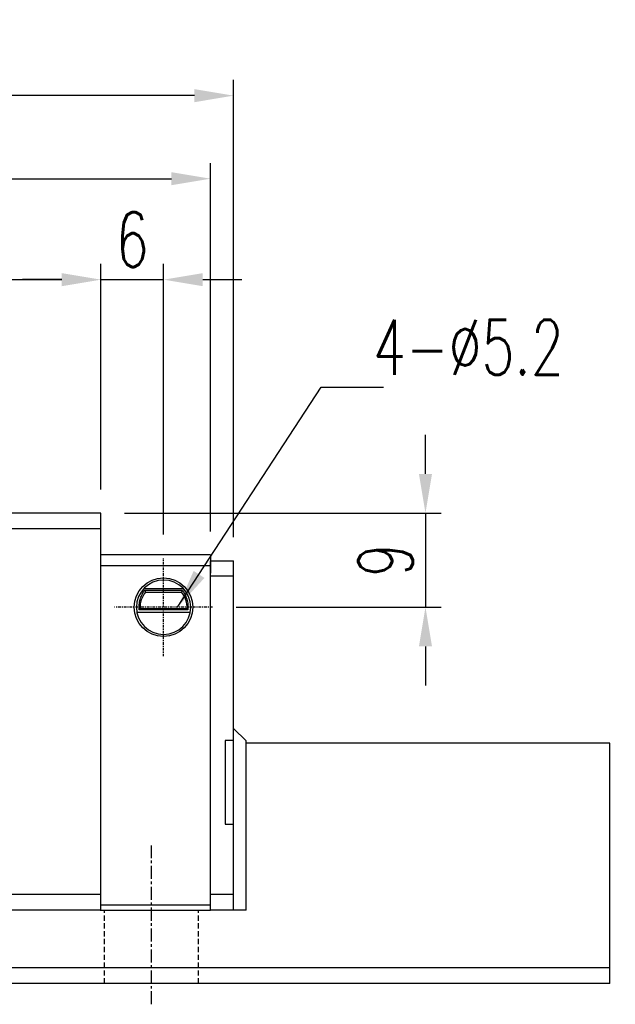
# Model space of a CAD drawing. Extents: x 123 to 490, y 236 to 967.
# Tile 48 of 48: x 433 to 490, y 850 to 945. Entities that reach past the tile are written whole.
import ezdxf

# ---------------------------------------------------------------- set-up
doc = ezdxf.new("R2010")
doc.units = 0
doc.header["$MEASUREMENT"] = 0
doc.header["$PDMODE"] = 1
doc.linetypes.add('CENTER', pattern=[2, 1.25, -0.25, 0.25, -0.25])
doc.linetypes.add('DASHED', pattern=[0.75, 0.5, -0.25])
doc.layers.get('DEFPOINTS').update_dxf_attribs({"linetype": 'CONTINUOUS'})
for name, color, linetype in [('2', 7, 'CONTINUOUS'), ('CL', 1, 'CENTER'), ('DIM', 4, 'CONTINUOUS'), ('HID', 2, 'DASHED')]:
    doc.layers.add(name, color=color, linetype=linetype)
doc.styles.add('DIM-7', font='SIMPLEX.shx', dxfattribs={"width": 0.7, "bigfont": 'chineset.shx'})
doc.dimstyles.new('CNS', dxfattribs={"dimtxt": 3.5, "dimasz": 2.5, "dimexe": 1, "dimexo": 1.5, "dimgap": 0.09, "dimtad": 0, "dimdsep": 46, "dimtxsty": 'DIM-7', "dimcen": 0.09, "dimclrd": 1, "dimclre": 1, "dimclrt": 4, "dimadec": 0, "dimazin": 0, "dimtfac": 1, "dimtix": 1, "dimtmove": 2, "dimatfit": 3, "dimfxl": 1, "dimtvp": 0.971429, "dimtolj": 1, "dimarcsym": 0})

# ---------------------------------------------------------------- blocks, each defined once
blk = doc.blocks.new('*D62')
at = {"layer": 'DEFPOINTS', "color": 0, "transparency": 16777216}
for p in [(440.968, 919.651), (371.668, 897.307), (440.968, 897.307)]:
    blk.add_point(p, dxfattribs=at)
at = {"layer": 'DIM', "color": 7, "lineweight": -2, "transparency": 16777216}
for p, q in [((371.668, 899.557), (371.668, 921.151)), ((440.968, 899.557), (440.968, 921.151)), ((375.418, 919.651), (437.218, 919.651))]:
    blk.add_line(p, q, dxfattribs=at)
at = {"layer": 'DIM', "color": 7, "transparency": 16777216}
for points in [[(375.418, 920.276), (375.418, 919.026), (371.668, 919.651)], [(437.218, 920.276), (437.218, 919.026), (440.968, 919.651)]]:
    blk.add_solid(points, dxfattribs=at)
at = {"layer": 'DIM', "color": 7, "transparency": 16777216, "insert": (406.318, 923.476), "char_height": 5.25, "attachment_point": 5, "style": 'DIM-7'}
blk.add_mtext('\\A1;69.3', dxfattribs=at)
blk = doc.blocks.new('*D64')
at = {"layer": 'DEFPOINTS', "color": 0, "transparency": 16777216}
for p in [(358.968, 937.259), (358.968, 892.757), (453.668, 892.757)]:
    blk.add_point(p, dxfattribs=at)
at = {"layer": 'DIM', "color": 7, "lineweight": -2, "transparency": 16777216}
for p, q in [((358.968, 895.007), (358.968, 938.759)), ((453.668, 895.007), (453.668, 938.759)), ((449.918, 937.259), (362.718, 937.259))]:
    blk.add_line(p, q, dxfattribs=at)
at = {"layer": 'DIM', "color": 7, "transparency": 16777216}
for points in [[(362.718, 937.884), (362.718, 936.634), (358.968, 937.259)], [(449.918, 937.884), (449.918, 936.634), (453.668, 937.259)]]:
    blk.add_solid(points, dxfattribs=at)
at = {"layer": 'DIM', "color": 7, "transparency": 16777216, "insert": (406.318, 941.084), "char_height": 5.25, "attachment_point": 5, "style": 'DIM-7'}
blk.add_mtext('\\A1;94.7', dxfattribs=at)
blk = doc.blocks.new('*D71')
at = {"layer": 'DEFPOINTS', "color": 0, "transparency": 16777216}
for p in [(440.968, 897.307), (451.668, 888.307), (472.052, 888.307)]:
    blk.add_point(p, dxfattribs=at)
at = {"layer": 'DIM', "color": 7, "lineweight": -2, "transparency": 16777216}
for p, q in [((472.052, 901.057), (472.052, 904.807)), ((443.218, 897.307), (473.552, 897.307)), ((472.052, 897.307), (472.052, 888.307)), ((453.918, 888.307), (473.552, 888.307)), ((472.052, 884.557), (472.052, 880.807))]:
    blk.add_line(p, q, dxfattribs=at)
at = {"layer": 'DIM', "color": 7, "transparency": 16777216}
for points in [[(471.427, 901.057), (472.677, 901.057), (472.052, 897.307)], [(471.427, 884.557), (472.677, 884.557), (472.052, 888.307)]]:
    blk.add_solid(points, dxfattribs=at)
at = {"layer": 'DIM', "color": 7, "transparency": 16777216, "insert": (468.227, 892.807), "char_height": 5.25, "attachment_point": 5, "rotation": 90, "style": 'DIM-7'}
blk.add_mtext('\\A1;9', dxfattribs=at)
blk = doc.blocks.new('*D75')
at = {"layer": 'DEFPOINTS', "color": 0, "transparency": 16777216}
for p in [(451.468, 929.315), (361.168, 893.307), (451.468, 893.307)]:
    blk.add_point(p, dxfattribs=at)
at = {"layer": 'DIM', "color": 7, "lineweight": -2, "transparency": 16777216}
for p, q in [((361.168, 895.557), (361.168, 930.815)), ((451.468, 895.557), (451.468, 930.815)), ((364.918, 929.315), (447.718, 929.315))]:
    blk.add_line(p, q, dxfattribs=at)
at = {"layer": 'DIM', "color": 7, "transparency": 16777216}
for points in [[(364.918, 929.94), (364.918, 928.69), (361.168, 929.315)], [(447.718, 929.94), (447.718, 928.69), (451.468, 929.315)]]:
    blk.add_solid(points, dxfattribs=at)
at = {"layer": 'DIM', "color": 7, "transparency": 16777216, "insert": (406.318, 933.14), "char_height": 5.25, "attachment_point": 5, "style": 'DIM-7'}
blk.add_mtext('\\A1;90.3', dxfattribs=at)
blk = doc.blocks.new('*D98')
at = {"layer": 'DEFPOINTS', "color": 0, "transparency": 16777216}
for p in [(446.968, 919.651), (440.968, 897.307), (446.968, 893.007)]:
    blk.add_point(p, dxfattribs=at)
at = {"layer": 'DIM', "color": 7, "lineweight": -2, "transparency": 16777216}
for p, q in [((440.968, 899.557), (440.968, 921.151)), ((446.968, 895.257), (446.968, 921.151)), ((437.218, 919.651), (433.468, 919.651)), ((440.968, 919.651), (446.968, 919.651)), ((450.718, 919.651), (454.468, 919.651))]:
    blk.add_line(p, q, dxfattribs=at)
at = {"layer": 'DIM', "color": 7, "transparency": 16777216}
for points in [[(437.218, 920.276), (437.218, 919.026), (440.968, 919.651)], [(450.718, 920.276), (450.718, 919.026), (446.968, 919.651)]]:
    blk.add_solid(points, dxfattribs=at)
at = {"layer": 'DIM', "color": 7, "transparency": 16777216, "insert": (443.968, 923.476), "char_height": 5.25, "attachment_point": 5, "style": 'DIM-7'}
blk.add_mtext('\\A1;6', dxfattribs=at)

msp = doc.modelspace()

# ---------------------------------------------------------------- linework, layer by layer
at = {"layer": '2', "color": 0, "linetype": 'Continuous'}
for p, q in [((440.968, 897.307), (371.668, 897.307)), ((440.968, 859.307), (440.968, 897.307)), ((440.968, 895.807), (371.668, 895.807)), ((451.468, 893.307), (440.968, 893.307)), ((451.468, 893.307), (451.468, 892.307)), ((440.968, 892.307), (451.468, 892.307)), ((451.468, 893.057), (451.468, 891.557)), ((451.468, 891.433), (451.468, 892.757)), ((451.468, 892.757), (453.668, 892.757)), ((453.668, 891.433), (453.668, 892.757)), ((451.468, 859.307), (451.468, 891.433)), ((453.668, 875.557), (453.668, 891.433)), ((453.668, 891.267), (451.468, 891.267)), ((448.882, 890.068), (445.055, 890.068)), ((445.092, 890.107), (448.844, 890.107)), ((445.161, 889.947), (448.775, 889.947)), ((445.248, 889.757), (448.688, 889.757)), ((449.519, 887.807), (444.417, 887.807)), ((449.299, 888.064), (444.637, 888.064)), ((449.213, 888.157), (444.723, 888.157)), ((454.868, 875.507), (453.668, 876.707)), ((453.668, 875.557), (452.868, 875.557)), ((452.868, 875.557), (452.868, 867.557)), ((453.668, 867.557), (453.668, 875.557)), ((454.868, 859.307), (454.868, 875.507)), ((489.717, 875.307), (454.868, 875.307)), ((489.717, 874.901), (489.717, 875.307)), ((489.717, 872.947), (489.717, 874.901)), ((489.717, 872.456), (489.717, 872.947)), ((489.717, 870.659), (489.717, 872.456)), ((489.717, 870.168), (489.717, 870.659)), ((489.717, 867.976), (489.717, 870.168)), ((489.717, 867.668), (489.717, 867.976)), ((452.868, 867.557), (453.668, 867.557)), ((453.668, 859.307), (453.668, 867.557)), ((489.717, 867.214), (489.717, 867.668)), ((489.717, 866.719), (489.717, 867.214)), ((489.717, 862.797), (489.717, 866.719)), ((489.717, 862.302), (489.717, 862.797)), ((489.717, 859.512), (489.717, 862.302)), ((440.968, 860.807), (371.668, 860.807)), ((453.668, 860.807), (451.468, 860.807)), ((440.889, 859.307), (451.468, 859.307)), ((451.468, 859.807), (440.968, 859.807)), ((454.868, 859.307), (451.468, 859.307)), ((489.717, 859.017), (489.717, 859.512)), ((489.717, 853.807), (489.717, 859.017)), ((489.717, 852.307), (489.717, 853.807))]:
    msp.add_line(p, q, dxfattribs=at)
at = {"layer": '2', "color": 0, "linetype": 'Continuous', "extrusion": (0, 0, -1)}
for start, end in [(270, 90), (90, 270)]:
    msp.add_arc((-446.968, 888.307), 2.8, start, end, dxfattribs=at)
at = {"layer": '2', "color": 0, "linetype": 'Continuous'}
for radius, start, end in [(2.6, 90, 270), (2.6, 270, 90), (2.25, 139.87597, 183.82255), (2.25, 356.17745, 40.12403)]:
    msp.add_arc((446.968, 888.307), radius, start, end, dxfattribs=at)
for points, knots in [([(444.637, 888.064), (444.622, 888.231), (444.623, 888.406), (444.656, 888.74), (444.689, 888.903), (444.777, 889.207), (444.834, 889.35), (444.962, 889.62), (445.036, 889.745), (445.121, 889.882), (445.143, 889.917), (445.161, 889.947)], [0, 0, 0, 0, 0.210594, 0.210594, 0.420541, 0.420541, 0.639677, 0.639677, 0.895818, 0.895818, 1, 1, 1, 1]), ([(448.775, 889.947), (448.819, 889.874), (448.888, 889.768), (449.028, 889.513), (449.101, 889.36), (449.213, 889.037), (449.256, 888.868), (449.308, 888.515), (449.316, 888.326), (449.303, 888.117), (449.301, 888.091), (449.299, 888.064)], [0, 0, 0, 0, 0.257803, 0.257803, 0.514098, 0.514098, 0.739867, 0.739867, 0.967139, 0.967139, 1, 1, 1, 1])]:
    msp.add_open_spline(points, degree=3, knots=knots, dxfattribs=at)
for points, degree in [([(445.161, 889.947), (445.189, 889.884), (445.218, 889.821), (445.248, 889.757)], 3), ([(448.775, 889.947), (448.747, 889.884), (448.718, 889.821), (448.688, 889.757)], 3), ([(444.637, 888.064), (444.665, 888.095), (444.694, 888.126), (444.723, 888.157)], 3), ([(449.299, 888.064), (449.271, 888.095), (449.242, 888.126), (449.213, 888.157)], 3), ([(440.968, 859.307), (371.668, 859.307)], 1), ([(489.717, 853.807), (309.24, 853.807)], 1), ([(489.717, 852.307), (265.817, 852.307)], 1)]:
    msp.add_open_spline(points, degree=degree, dxfattribs=at)
at = {"layer": 'CL', "color": 0, "ltscale": 0.2}
for p, q in [((446.968, 883.607), (446.968, 893.007)), ((451.668, 888.307), (442.268, 888.307))]:
    msp.add_line(p, q, dxfattribs=at)
at = {"layer": 'CL', "color": 0}
msp.add_line((445.817, 850.307), (445.817, 865.507), dxfattribs=at)
at = {"layer": 'HID', "color": 0}
for p, q in [((441.317, 852.307), (441.317, 859.307)), ((450.317, 852.307), (450.317, 859.307))]:
    msp.add_line(p, q, dxfattribs=at)

# ---------------------------------------------------------------- texts
at = {"layer": 'DIM', "color": 0, "insert": (467.026, 910.559), "char_height": 5.25, "attachment_point": 7, "style": 'DIM-7'}
msp.add_mtext('\\A1;4-∅5.2', dxfattribs=at)

# ---------------------------------------------------------------- dimensions: what is measured, and where the dimension line sits
at = {"layer": 'DIM', "color": 0}
for base, p1, p2, picture, middle in [((358.968, 937.259), (453.668, 892.757), (358.968, 892.757), '*D64', (406.318, 941.084)), ((451.468, 929.315), (361.168, 893.307), (451.468, 893.307), '*D75', (406.318, 933.14)), ((440.968, 919.651), (371.668, 897.307), (440.968, 897.307), '*D62', (406.318, 923.476))]:
    dim = msp.add_linear_dim(base=base, p1=p1, p2=p2, dimstyle='CNS', override={"dimscale": 1.5, "dimgap": 0.8, "dimtad": 1, "dimclrd": 7, "dimclre": 7, "dimclrt": 7, "dimadec": 2, "dimazin": 2, "dimtm": 1e-09, "dimtfac": 0.6, "dimtmove": 1}, dxfattribs=at)
    dim.commit()
    dim.dimension.update_dxf_attribs({"geometry": picture, "text_midpoint": middle})
for base, p2, angle, picture, middle in [((446.968, 919.651), (446.968, 893.007), 180, '*D98', (443.968, 923.476)), ((472.052, 888.307), (451.668, 888.307), 90, '*D71', (468.227, 892.807))]:
    dim = msp.add_linear_dim(base=base, p1=(440.968, 897.307), p2=p2, angle=angle, dimstyle='CNS', override={"dimscale": 1.5, "dimgap": 0.8, "dimtad": 1, "dimclrd": 7, "dimclre": 7, "dimclrt": 7, "dimadec": 2, "dimazin": 2, "dimtm": 1e-09, "dimtfac": 0.6, "dimtmove": 1}, dxfattribs=at)
    dim.commit()
    dim.dimension.update_dxf_attribs({"geometry": picture, "text_midpoint": middle})

# ---------------------------------------------------------------- leaders
at = {"layer": 'DIM', "color": 0, "annotation_type": 0, "has_hookline": 1, "hookline_direction": 0}
msp.add_leader([(448.318, 888.307), (462.076, 909.359), (465.826, 909.359)], dimstyle='CNS', override={"dimscale": 1.5, "dimgap": 0.8, "dimtad": 1, "dimclrd": 7, "dimclre": 4, "dimadec": 2, "dimazin": 2, "dimtm": 1e-09, "dimtfac": 0.6, "dimtmove": 1}, dxfattribs=at)

doc.saveas('drawing.dxf')
